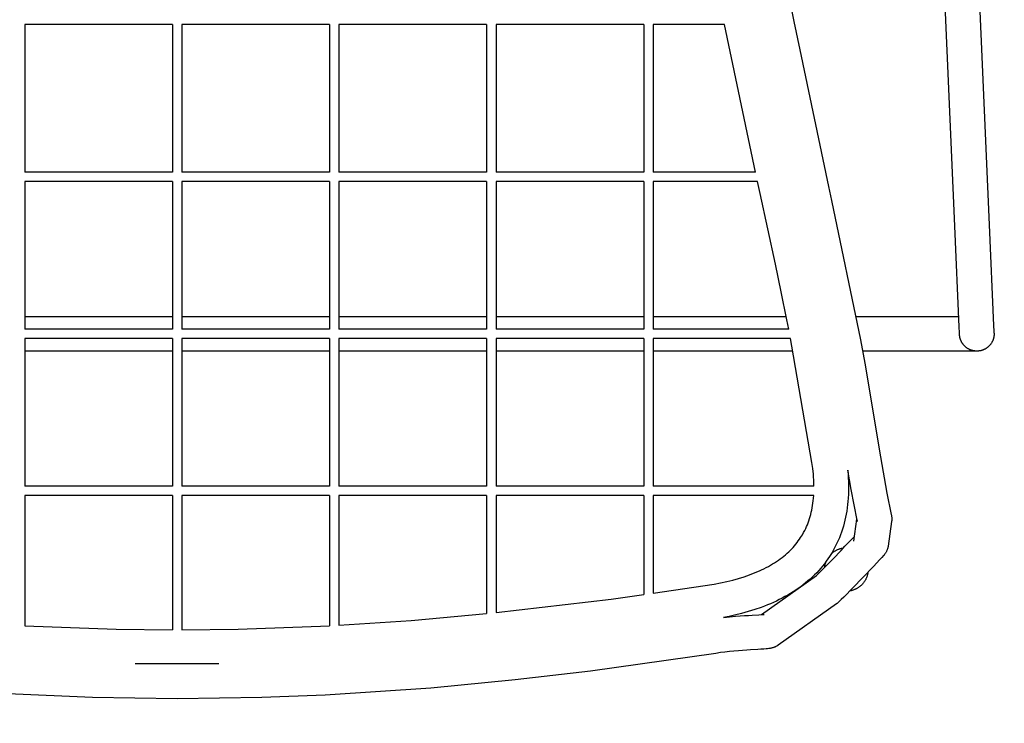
# Model space of a CAD drawing. Header units: centimetres. Extents: x 10373 to 15023, y -13038 to -10428.
# Tile 4 of 22: x 10583 to 10896, y -12748 to -12524. Entities that reach past the tile are written whole.
import ezdxf

# ---------------------------------------------------------------- set-up
doc = ezdxf.new("R2010")
doc.units = ezdxf.units.CM
doc.layers.add('CC-DIMENSION', color=251, linetype='Continuous')
doc.layers.add('Livello 1', color=250, linetype='Continuous')
doc.styles.add('Cassina', font='arial.ttf')
doc.dimstyles.new('ABACO custom interiors_ass', dxfattribs={"dimtxt": 3, "dimasz": 1, "dimexe": 1, "dimexo": 2, "dimgap": 0.5, "dimtad": 0, "dimdec": 1, "dimlfac": 0.1, "dimzin": 0, "dimdsep": 46, "dimtxsty": 'Cassina', "dimblk": 'NONE', "dimcen": 1, "dimclrd": 256, "dimclre": 256, "dimclrt": 7, "dimadec": 0, "dimazin": 0, "dimtfac": 1, "dimtdec": 1, "dimtofl": 0, "dimtmove": 1, "dimatfit": 2, "dimldrblk": 'OBLIQUE', "dimfxl": 1, "dimfxlon": 1, "dimtolj": 1, "dimtzin": 0, "dimarcsym": 1})

# ---------------------------------------------------------------- blocks, each defined once
blk = doc.blocks.new('*D110')
at = {"layer": 'CC-DIMENSION', "lineweight": -2, "transparency": 16777216}
for p, q in [((11050.31, -12259.64), (11090.31, -12259.64)), ((11070.31, -12259.64), (11070.31, -12374.8)), ((11070.31, -12740.54), (11070.31, -12625.38)), ((11050.31, -12740.54), (11090.31, -12740.54))]:
    blk.add_line(p, q, dxfattribs=at)
at = {"layer": 'Defpoints', "color": 0, "transparency": 16777216}
for p in [(10637.81, -12259.64), (11070.31, -12259.64), (10632.95, -12740.54)]:
    blk.add_point(p, dxfattribs=at)
at = {"layer": 'CC-DIMENSION', "color": 7, "transparency": 16777216, "char_height": 60, "attachment_point": 5, "rotation": 90, "style": 'Cassina'}
for s, insert in [("\\A1;[18.9'']", (11118.76, -12500.09)), ('\\A1;48.1', (11029.68, -12500.09))]:
    blk.add_mtext(s, dxfattribs=dict(at, insert=insert))
blk = doc.blocks.new('_None')
blk = doc.blocks.new('_Oblique')
at = {"color": 0, "linetype": 'ByBlock', "lineweight": -2}
blk.add_line((-0.5, -0.5), (0.5, 0.5), dxfattribs=at)
blk = doc.blocks.new('*D111')
at = {"layer": 'CC-DIMENSION', "lineweight": -2, "transparency": 16777216}
for p, q in [((10372.95, -12925.85), (10372.95, -12965.85)), ((10892.95, -12925.85), (10892.95, -12965.85)), ((10372.95, -12945.85), (10507.65, -12945.85)), ((10892.95, -12945.85), (10758.24, -12945.85))]:
    blk.add_line(p, q, dxfattribs=at)
at = {"layer": 'Defpoints', "color": 0, "transparency": 16777216}
for p in [(10892.95, -12624.23), (10372.95, -12624.48), (10892.95, -12945.85)]:
    blk.add_point(p, dxfattribs=at)
at = {"layer": 'CC-DIMENSION', "color": 7, "transparency": 16777216, "char_height": 60, "attachment_point": 5, "style": 'Cassina'}
for s, insert in [('\\A1;52.0', (10632.95, -12905.22)), ("\\A1;[20.5'']", (10632.95, -12994.3))]:
    blk.add_mtext(s, dxfattribs=dict(at, insert=insert))

msp = doc.modelspace()

# ---------------------------------------------------------------- linework, layer by layer
at = {"layer": 'Livello 1'}
for points in [[(10880.45, -12590.12), (10869.83, -12347.04)], [(10891.44, -12589.64), (10880.82, -12346.56)], [(10825.5, -12506.42), (10829.23, -12524.93), (10831.08, -12533.99), (10840.26, -12577.46), (10841.23, -12581.94), (10850.43, -12626.27), (10851.79, -12633.73), (10856.8, -12663.52)], [(10631.45, -12525.85), (10584.45, -12525.85)], [(10584.45, -12525.85), (10584.45, -12572.85)], [(10631.45, -12525.85), (10631.45, -12572.85)], [(10681.45, -12525.85), (10634.45, -12525.85)], [(10634.45, -12525.85), (10634.45, -12572.85)], [(10681.45, -12525.85), (10681.45, -12572.85)], [(10731.45, -12525.85), (10684.45, -12525.85)], [(10684.45, -12525.85), (10684.45, -12572.85)], [(10731.45, -12525.85), (10731.45, -12572.85)], [(10781.45, -12525.85), (10734.45, -12525.85)], [(10734.45, -12525.85), (10734.45, -12572.85)], [(10781.45, -12525.85), (10781.45, -12572.85)], [(10784.45, -12525.85), (10784.45, -12572.85)], [(10807.19, -12525.85), (10784.45, -12525.85)], [(10817.01, -12572.85), (10807.19, -12525.85)], [(10631.45, -12572.85), (10584.45, -12572.85)], [(10681.45, -12572.85), (10634.45, -12572.85)], [(10731.45, -12572.85), (10684.45, -12572.85)], [(10781.45, -12572.85), (10734.45, -12572.85)], [(10817.01, -12572.85), (10784.45, -12572.85)], [(10631.45, -12575.85), (10584.45, -12575.85)], [(10584.45, -12575.85), (10584.45, -12622.85)], [(10631.45, -12575.85), (10631.45, -12622.85)], [(10681.45, -12575.85), (10634.45, -12575.85)], [(10634.45, -12575.85), (10634.45, -12622.85)], [(10681.45, -12575.85), (10681.45, -12622.85)], [(10731.45, -12575.85), (10684.45, -12575.85)], [(10684.45, -12575.85), (10684.45, -12622.85)], [(10731.45, -12575.85), (10731.45, -12622.85)], [(10781.45, -12575.85), (10734.45, -12575.85)], [(10734.45, -12575.85), (10734.45, -12622.85)], [(10781.45, -12575.85), (10781.45, -12622.85)], [(10784.45, -12575.85), (10784.45, -12622.85)], [(10817.66, -12575.85), (10784.45, -12575.85)], [(10827.58, -12622.85), (10827.01, -12619.92), (10825.21, -12611.03), (10823.34, -12602.14), (10818.48, -12579.63), (10817.66, -12575.85)], [(10892.94, -12624.11), (10892.94, -12624.11), (10892.92, -12623.53), (10892.84, -12621.69), (10891.44, -12589.64)], [(10881.95, -12624.59), (10881.95, -12624.59), (10881.93, -12624.01), (10881.85, -12622.17), (10880.45, -12590.12)], [(10584.45, -12618.85), (10631.45, -12618.85)], [(10634.45, -12618.85), (10681.45, -12618.85)], [(10684.45, -12618.85), (10731.45, -12618.85)], [(10734.45, -12618.85), (10781.45, -12618.85)], [(10784.45, -12618.85), (10826.79, -12618.85)], [(10849.01, -12618.85), (10857.23, -12618.85)], [(10857.23, -12618.85), (10881.7, -12618.85)], [(10631.45, -12622.85), (10584.45, -12622.85)], [(10681.45, -12622.85), (10634.45, -12622.85)], [(10731.45, -12622.85), (10684.45, -12622.85)], [(10781.45, -12622.85), (10734.45, -12622.85)], [(10827.58, -12622.85), (10784.45, -12622.85)], [(10892.94, -12624.11), (10892.95, -12624.23), (10892.95, -12624.35), (10892.95, -12624.48), (10892.94, -12624.6), (10892.93, -12624.73), (10892.92, -12624.86), (10892.91, -12624.98), (10892.89, -12625.11), (10892.87, -12625.24), (10892.85, -12625.37), (10892.83, -12625.5), (10892.8, -12625.63), (10892.76, -12625.76), (10892.73, -12625.89), (10892.69, -12626.02), (10892.64, -12626.15), (10892.6, -12626.28), (10892.55, -12626.4), (10892.5, -12626.53), (10892.44, -12626.66), (10892.38, -12626.78), (10892.31, -12626.91), (10892.25, -12627.03), (10892.18, -12627.15), (10892.1, -12627.27), (10892.03, -12627.39), (10891.95, -12627.51), (10891.86, -12627.63), (10891.78, -12627.74), (10891.69, -12627.85), (10891.6, -12627.96), (10891.5, -12628.06), (10891.4, -12628.17), (10891.3, -12628.27), (10891.2, -12628.37), (10891.1, -12628.46), (10890.99, -12628.56), (10890.88, -12628.65), (10890.77, -12628.73), (10890.65, -12628.82), (10890.54, -12628.9), (10890.42, -12628.97), (10890.3, -12629.05), (10890.18, -12629.12), (10890.06, -12629.19), (10889.94, -12629.25), (10889.82, -12629.31), (10889.69, -12629.37), (10889.57, -12629.42), (10889.44, -12629.47), (10889.32, -12629.52), (10889.19, -12629.56), (10889.06, -12629.61), (10888.94, -12629.64), (10888.81, -12629.68), (10888.68, -12629.71), (10888.56, -12629.74), (10888.43, -12629.76), (10888.31, -12629.78), (10888.18, -12629.8), (10888.06, -12629.81), (10887.93, -12629.83), (10887.81, -12629.84), (10887.69, -12629.84), (10887.57, -12629.85), (10887.44, -12629.85), (10887.32, -12629.85), (10887.19, -12629.84), (10887.07, -12629.84), (10886.94, -12629.82), (10886.81, -12629.81), (10886.68, -12629.79), (10886.55, -12629.78), (10886.43, -12629.75), (10886.3, -12629.73), (10886.17, -12629.7), (10886.04, -12629.66), (10885.91, -12629.63), (10885.78, -12629.59), (10885.65, -12629.55), (10885.52, -12629.5), (10885.39, -12629.45), (10885.26, -12629.4), (10885.14, -12629.34), (10885.01, -12629.28), (10884.89, -12629.22), (10884.76, -12629.15), (10884.64, -12629.08), (10884.52, -12629.01), (10884.4, -12628.93), (10884.29, -12628.85), (10884.17, -12628.77), (10884.06, -12628.68), (10883.95, -12628.59), (10883.84, -12628.5), (10883.73, -12628.4), (10883.63, -12628.31), (10883.53, -12628.21), (10883.43, -12628.1), (10883.33, -12628), (10883.24, -12627.89), (10883.15, -12627.78), (10883.06, -12627.67), (10882.98, -12627.56), (10882.9, -12627.44), (10882.82, -12627.32), (10882.75, -12627.21), (10882.68, -12627.09), (10882.61, -12626.96), (10882.54, -12626.84), (10882.48, -12626.72), (10882.43, -12626.59), (10882.37, -12626.47), (10882.32, -12626.34), (10882.27, -12626.22), (10882.23, -12626.09), (10882.19, -12625.96), (10882.15, -12625.84), (10882.12, -12625.71), (10882.09, -12625.58), (10882.06, -12625.46), (10882.04, -12625.33), (10882.01, -12625.21), (10882, -12625.08), (10881.98, -12624.96), (10881.97, -12624.83), (10881.96, -12624.71), (10881.95, -12624.59)], [(10631.45, -12625.85), (10584.45, -12625.85)], [(10584.45, -12625.85), (10584.45, -12672.85)], [(10631.45, -12625.85), (10631.45, -12672.85)], [(10681.45, -12625.85), (10634.45, -12625.85)], [(10634.45, -12625.85), (10634.45, -12672.85)], [(10681.45, -12625.85), (10681.45, -12672.85)], [(10731.45, -12625.85), (10684.45, -12625.85)], [(10684.45, -12625.85), (10684.45, -12672.85)], [(10731.45, -12625.85), (10731.45, -12672.85)], [(10781.45, -12625.85), (10734.45, -12625.85)], [(10734.45, -12625.85), (10734.45, -12672.85)], [(10781.45, -12625.85), (10781.45, -12672.85)], [(10784.45, -12625.85), (10784.45, -12672.85)], [(10828.16, -12625.85), (10784.45, -12625.85)], [(10834.94, -12665.28), (10828.62, -12628.29), (10828.16, -12625.85)], [(10631.45, -12629.85), (10584.45, -12629.85)], [(10681.45, -12629.85), (10634.45, -12629.85)], [(10731.45, -12629.85), (10684.45, -12629.85)], [(10781.45, -12629.85), (10734.45, -12629.85)], [(10828.91, -12629.85), (10784.45, -12629.85)], [(10857.23, -12629.85), (10851.09, -12629.85)], [(10887.35, -12629.85), (10857.23, -12629.85)], [(10856.8, -12663.52), (10858.84, -12675.11), (10860.23, -12681.87), (10860.27, -12682.1), (10860.31, -12682.34), (10860.33, -12682.49), (10860.36, -12682.68), (10860.37, -12682.79), (10860.37, -12682.92), (10860.38, -12683.08), (10860.38, -12683.26), (10860.38, -12683.36), (10860.38, -12683.45), (10860.38, -12683.55), (10860.37, -12683.65), (10860.36, -12683.75), (10860.35, -12683.85), (10860.34, -12683.95), (10860.33, -12684.04)], [(10846.36, -12667.78), (10846.47, -12669.16), (10846.54, -12670.26), (10846.59, -12671.35), (10846.62, -12672.45), (10846.63, -12673.42), (10846.61, -12674.39), (10846.58, -12675.36), (10846.51, -12676.68), (10846.43, -12677.7), (10846.33, -12678.72), (10846.2, -12679.74), (10846.05, -12680.75), (10845.88, -12681.73), (10845.69, -12682.71), (10845.47, -12683.68), (10845.23, -12684.65), (10844.97, -12685.59), (10844.69, -12686.52), (10844.38, -12687.45), (10844.05, -12688.36), (10843.7, -12689.26), (10843.32, -12690.14), (10842.93, -12691.02), (10842.51, -12691.88), (10841.97, -12692.9), (10841.4, -12693.9), (10841.01, -12694.55), (10840.61, -12695.18), (10840.08, -12695.97), (10839.53, -12696.75), (10838.96, -12697.51), (10838.37, -12698.25), (10837.76, -12698.98), (10837.13, -12699.69), (10836.48, -12700.39), (10835.82, -12701.07), (10835.13, -12701.74), (10834.42, -12702.39), (10833.69, -12703.02), (10832.96, -12703.64), (10832.19, -12704.24), (10831.41, -12704.83), (10830.62, -12705.4), (10829.81, -12705.95), (10828.98, -12706.49), (10828.13, -12707.02), (10827.27, -12707.52), (10826.4, -12708.01), (10825.5, -12708.49), (10824.59, -12708.96), (10823.67, -12709.4), (10822.75, -12709.83), (10821.78, -12710.25), (10820.81, -12710.66), (10819.83, -12711.04), (10818.85, -12711.41), (10816.79, -12712.12), (10814.71, -12712.76), (10812.54, -12713.36), (10810.35, -12713.9), (10808.61, -12714.28), (10806.86, -12714.62)], [(10835.62, -12672.85), (10835.6, -12671.73), (10835.56, -12670.84), (10835.5, -12669.95), (10835.43, -12669.07), (10835.22, -12667.17), (10834.94, -12665.28)], [(10849.44, -12684.04), (10849.44, -12683.99), (10849.38, -12683.7), (10847.43, -12673.92), (10846.36, -12667.78)], [(10631.45, -12672.85), (10584.45, -12672.85)], [(10681.45, -12672.85), (10634.45, -12672.85)], [(10731.45, -12672.85), (10684.45, -12672.85)], [(10781.45, -12672.85), (10734.45, -12672.85)], [(10835.62, -12672.85), (10784.45, -12672.85)], [(10631.45, -12675.85), (10584.45, -12675.85)], [(10584.45, -12675.85), (10584.45, -12717.27)], [(10631.45, -12675.85), (10631.45, -12718.54)], [(10681.45, -12675.85), (10634.45, -12675.85)], [(10634.45, -12675.85), (10634.45, -12718.54)], [(10681.45, -12675.85), (10681.45, -12717.27)], [(10731.45, -12675.85), (10684.45, -12675.85)], [(10684.45, -12675.85), (10684.45, -12717.11)], [(10731.45, -12675.85), (10731.45, -12713.4)], [(10781.45, -12675.85), (10734.45, -12675.85)], [(10734.45, -12675.85), (10734.45, -12713.1)], [(10781.45, -12675.85), (10781.45, -12707.36)], [(10784.45, -12675.85), (10784.45, -12706.94)], [(10784.45, -12706.94), (10803.88, -12703.98), (10805.89, -12703.61), (10807.89, -12703.18), (10809.76, -12702.72), (10811.62, -12702.21), (10813.36, -12701.67), (10815.07, -12701.08), (10815.87, -12700.78), (10816.67, -12700.46), (10817.46, -12700.14), (10818.24, -12699.79), (10818.97, -12699.46), (10819.69, -12699.11), (10820.41, -12698.74), (10821.12, -12698.37), (10821.78, -12698), (10822.43, -12697.61), (10823.07, -12697.21), (10823.71, -12696.8), (10824.3, -12696.39), (10824.89, -12695.98), (10825.46, -12695.54), (10826.02, -12695.1), (10826.55, -12694.66), (10827.07, -12694.21), (10827.57, -12693.74), (10828.06, -12693.27), (10828.53, -12692.79), (10828.98, -12692.31), (10829.42, -12691.81), (10829.85, -12691.3), (10830.25, -12690.79), (10830.64, -12690.27), (10831.02, -12689.73), (10831.38, -12689.19), (10831.66, -12688.76), (10831.93, -12688.31), (10832.32, -12687.63), (10832.68, -12686.93), (10832.98, -12686.33), (10833.25, -12685.72), (10833.51, -12685.11), (10833.75, -12684.49), (10833.99, -12683.84), (10834.21, -12683.18), (10834.41, -12682.52), (10834.59, -12681.85), (10834.77, -12681.15), (10834.93, -12680.44), (10835.07, -12679.72), (10835.19, -12679), (10835.3, -12678.24), (10835.4, -12677.47), (10835.48, -12676.7), (10835.54, -12675.85)], [(10835.54, -12675.85), (10784.45, -12675.85)], [(10848.32, -12690.37), (10849.31, -12683.39)], [(10860.33, -12684.05), (10859.21, -12691.92)], [(10836.19, -12701.5), (10836.56, -12701.15), (10837.27, -12700.43), (10838.19, -12699.5), (10839.26, -12698.41), (10840.44, -12697.2), (10841.69, -12695.92), (10844.24, -12693.27), (10845.47, -12691.98), (10846.61, -12690.79), (10847.63, -12689.71), (10848.48, -12688.81), (10848.55, -12688.73)], [(10841.09, -12694.42), (10841.22, -12694.3), (10841.34, -12694.18), (10841.48, -12694.07), (10841.61, -12693.96), (10841.75, -12693.85), (10841.88, -12693.75), (10842.03, -12693.65), (10842.17, -12693.55), (10842.32, -12693.46), (10842.47, -12693.37), (10842.62, -12693.28), (10842.77, -12693.2), (10842.93, -12693.12), (10843.08, -12693.05), (10843.24, -12692.98), (10843.4, -12692.91), (10843.59, -12692.84), (10843.79, -12692.78), (10843.98, -12692.71), (10844.18, -12692.66), (10844.38, -12692.61), (10844.58, -12692.57), (10844.78, -12692.53), (10844.98, -12692.5)], [(10859.21, -12691.92), (10859.18, -12692.1), (10859.15, -12692.27), (10859.13, -12692.36), (10859.1, -12692.46), (10859.08, -12692.56), (10859.05, -12692.65), (10859, -12692.82), (10858.95, -12692.99), (10858.88, -12693.15), (10858.82, -12693.31), (10858.74, -12693.48), (10858.66, -12693.65), (10858.58, -12693.81), (10858.49, -12693.97), (10858.39, -12694.12), (10858.29, -12694.28), (10858.19, -12694.42), (10858.08, -12694.57), (10857.93, -12694.76), (10857.78, -12694.94), (10857.23, -12695.55), (10856.52, -12696.31), (10855.63, -12697.26), (10854.58, -12698.37), (10853.42, -12699.59), (10852.18, -12700.89), (10850.89, -12702.23), (10848.32, -12704.87), (10847.12, -12706.1), (10846.03, -12707.22), (10845.08, -12708.18), (10844.29, -12708.96), (10843.69, -12709.56), (10843.43, -12709.79), (10843.23, -12709.97), (10843.13, -12710.05), (10843.02, -12710.14), (10842.92, -12710.22), (10842.81, -12710.29)], [(10848.32, -12690.37), (10848.32, -12690.38)], [(10839.07, -12698.61), (10839.1, -12698.38), (10839.13, -12698.15), (10839.18, -12697.92), (10839.23, -12697.69), (10839.29, -12697.46), (10839.36, -12697.24), (10839.43, -12697.02), (10839.51, -12696.8), (10839.54, -12696.74)], [(10818.94, -12713.72), (10836.46, -12701.32)], [(10836.46, -12701.32), (10836.46, -12701.32)], [(10852.81, -12700.22), (10852.78, -12700.44), (10852.74, -12700.65), (10852.7, -12700.86), (10852.65, -12701.07), (10852.59, -12701.28), (10852.53, -12701.49), (10852.46, -12701.69), (10852.38, -12701.9), (10852.31, -12702.06), (10852.24, -12702.22), (10852.17, -12702.38), (10852.09, -12702.54), (10852.01, -12702.69), (10851.92, -12702.85), (10851.83, -12703), (10851.73, -12703.15), (10851.63, -12703.29), (10851.53, -12703.44), (10851.42, -12703.58), (10851.31, -12703.72), (10851.2, -12703.85), (10851.08, -12703.99), (10850.96, -12704.12), (10850.84, -12704.24), (10850.71, -12704.36), (10850.59, -12704.48), (10850.45, -12704.6), (10850.32, -12704.71), (10850.18, -12704.82), (10850.04, -12704.93), (10849.89, -12705.03), (10849.75, -12705.13), (10849.6, -12705.23), (10849.45, -12705.32), (10849.29, -12705.41), (10849.14, -12705.49), (10848.98, -12705.57), (10848.82, -12705.64), (10848.66, -12705.72), (10848.49, -12705.78), (10848.32, -12705.85), (10848.14, -12705.91), (10847.96, -12705.97), (10847.78, -12706.02), (10847.6, -12706.07), (10847.42, -12706.11), (10847.23, -12706.15), (10847.05, -12706.18)], [(10734.45, -12713.1), (10771.09, -12708.77), (10781.45, -12707.36)], [(10842.81, -12710.29), (10824.25, -12723.44)], [(10684.45, -12717.11), (10707.47, -12715.56), (10731.45, -12713.4)], [(10806.86, -12714.62), (10810.66, -12714.26), (10812.12, -12714.15), (10813.5, -12714.05), (10814.8, -12713.97), (10816, -12713.9), (10818.03, -12713.78), (10818.82, -12713.73), (10819.41, -12713.68), (10819.57, -12713.66), (10819.73, -12713.65), (10819.75, -12713.64), (10819.75, -12713.64), (10819.75, -12713.64), (10819.75, -12713.64), (10819.75, -12713.64), (10819.75, -12713.64)], [(10584.45, -12717.27), (10613.55, -12718.34), (10631.45, -12718.54)], [(10634.45, -12718.54), (10652.34, -12718.34), (10681.45, -12717.27)], [(10824.25, -12723.44), (10824.13, -12723.52), (10824.01, -12723.6), (10823.89, -12723.67), (10823.77, -12723.74), (10823.65, -12723.81), (10823.52, -12723.88), (10823.39, -12723.94), (10823.26, -12724), (10823.13, -12724.06), (10822.99, -12724.11), (10822.86, -12724.16), (10822.72, -12724.21), (10822.58, -12724.26), (10822.44, -12724.3), (10822.3, -12724.34), (10822.15, -12724.37), (10821.92, -12724.42), (10821.69, -12724.47), (10821.45, -12724.51), (10821.22, -12724.54), (10820.83, -12724.59), (10820.44, -12724.63), (10819.62, -12724.7), (10818.72, -12724.76), (10817.72, -12724.82), (10815.47, -12724.95), (10814.22, -12725.03), (10812.91, -12725.12), (10811.55, -12725.22), (10810.14, -12725.34), (10808.71, -12725.49), (10807.27, -12725.65), (10805.84, -12725.83), (10804.41, -12726.05)], [(10804.41, -12726.05), (10764.54, -12731.71), (10740.5, -12734.52), (10713.71, -12737.09), (10680.1, -12739.35), (10659.9, -12740.15), (10632.95, -12740.54), (10606, -12740.15), (10579.07, -12738.99), (10552.19, -12737.09), (10512.03, -12733.01), (10488.04, -12729.96), (10461.49, -12726.05)], [(10646.27, -12729.44), (10619.63, -12729.44)]]:
    msp.add_lwpolyline(points, dxfattribs=at)

# ---------------------------------------------------------------- dimensions: what is measured, and where the dimension line sits
at = {"layer": 'CC-DIMENSION'}
dim = msp.add_linear_dim(base=(11070.31, -12259.64), p1=(10632.95, -12740.54), p2=(10637.81, -12259.64), angle=90, dimstyle='ABACO custom interiors_ass', override={"dimscale": 0, "dimpost": '\\X'}, dxfattribs=at)
dim.commit()
dim.dimension.update_dxf_attribs({"geometry": '*D110', "text_midpoint": (11070.31, -12500.09)})
dim = msp.add_linear_dim(base=(10892.95, -12945.85), p1=(10372.95, -12624.48), p2=(10892.95, -12624.23), dimstyle='ABACO custom interiors_ass', override={"dimscale": 0, "dimpost": '\\X'}, dxfattribs=at)
dim.commit()
dim.dimension.update_dxf_attribs({"geometry": '*D111', "text_midpoint": (10632.95, -12945.85)})

doc.saveas('drawing.dxf')
